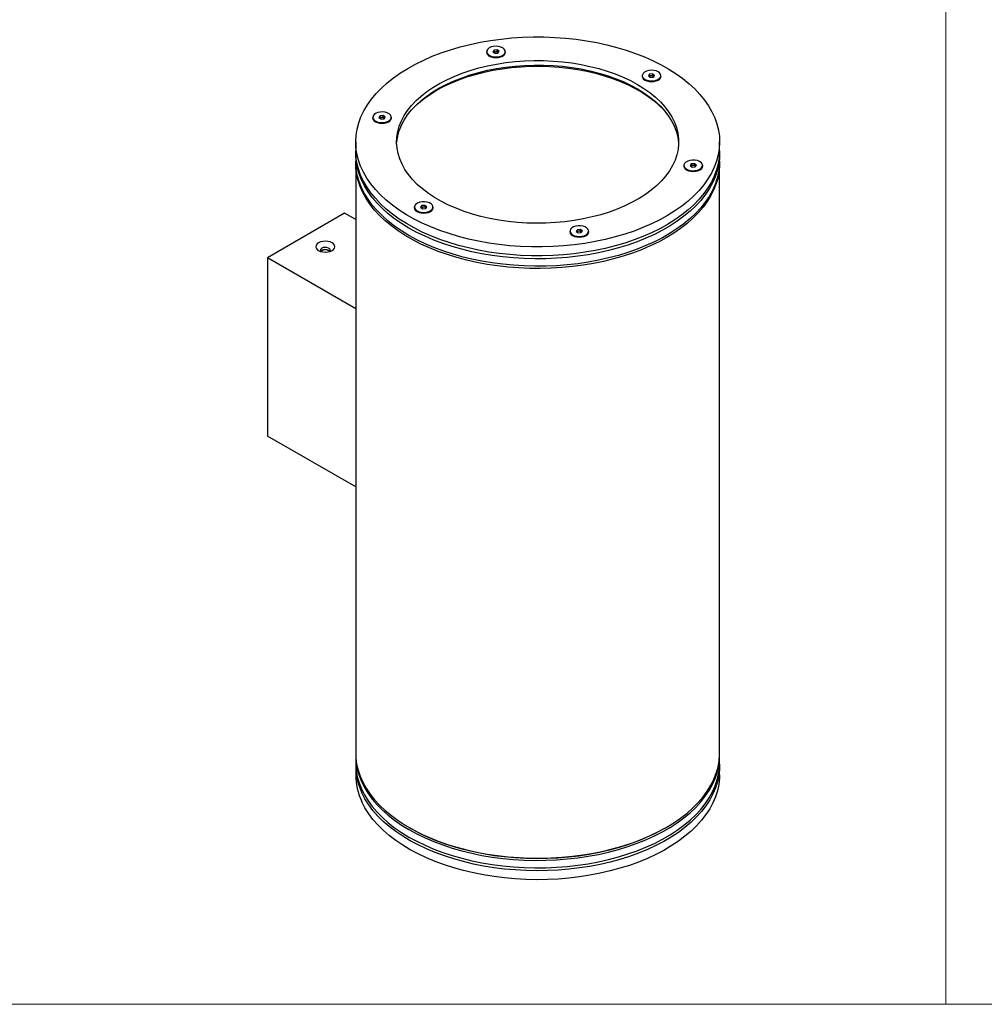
# Model space of a CAD drawing. Header units: millimetres. Extents: x -633 to 2709, y -2030 to 563.
# Tile 2 of 16: x -103 to 428, y -2030 to -1489. Entities that reach past the tile are written whole.
import ezdxf

# ---------------------------------------------------------------- set-up
doc = ezdxf.new("R2010")
doc.units = ezdxf.units.MM

msp = doc.modelspace()

# ---------------------------------------------------------------- linework, layer by layer
at = {"color": 7, "linetype": 'Continuous', "lineweight": 18}
for p, q in [((406.5, -413.54), (406.5, -2030.42)), ((406.5, -2030.42), (406.5, -413.54)), ((-632.58, -2030.42), (406.5, -2030.42)), ((406.5, -2030.42), (1473.8, -2030.42))]:
    msp.add_line(p, q, dxfattribs=at)
at = {"color": 7, "linetype": 'Continuous', "lineweight": 25}
for p, q in [((154.11, -1506.66), (154.11, -1507.07)), ((158.16, -1505.87), (157.49, -1506.79)), ((157.49, -1506.79), (158.55, -1507.59)), ((158.16, -1506.81), (157.93, -1507.12)), ((159.87, -1505.74), (158.16, -1505.87)), ((158.16, -1506.81), (158.16, -1505.87)), ((159.02, -1506.74), (158.16, -1506.81)), ((158.55, -1507.59), (160.27, -1507.46)), ((159.87, -1506.68), (159.02, -1506.74)), ((160.93, -1506.53), (159.87, -1505.74)), ((159.87, -1506.68), (159.87, -1505.74)), ((160.4, -1507.07), (159.87, -1506.68)), ((160.27, -1507.46), (160.93, -1506.53)), ((160.49, -1507.15), (160.4, -1507.07)), ((160.49, -1507.14), (160.4, -1507.07)), ((164.31, -1507.07), (164.31, -1506.66)), ((239.6, -1519.89), (239.6, -1520.29)), ((243.64, -1519.09), (242.98, -1520.02)), ((242.98, -1520.02), (244.03, -1520.81)), ((243.64, -1520.03), (243.42, -1520.35)), ((245.36, -1518.96), (243.64, -1519.09)), ((243.64, -1520.03), (243.64, -1519.09)), ((244.5, -1519.97), (243.64, -1520.03)), ((244.03, -1520.81), (245.75, -1520.68)), ((245.36, -1519.9), (244.5, -1519.97)), ((246.41, -1519.76), (245.36, -1518.96)), ((245.36, -1519.9), (245.36, -1518.96)), ((245.89, -1520.3), (245.36, -1519.9)), ((245.75, -1520.68), (246.41, -1519.76)), ((245.97, -1520.37), (245.89, -1520.3)), ((245.98, -1520.37), (245.89, -1520.3)), ((249.8, -1520.29), (249.8, -1519.89)), ((240.65, -1522.09), (241.09, -1522.38)), ((95.58, -1542), (94.92, -1542.92)), ((97.3, -1541.87), (95.58, -1542)), ((95.58, -1542.93), (95.58, -1542)), ((98.35, -1542.66), (97.3, -1541.87)), ((97.3, -1542.8), (97.3, -1541.87)), ((97.69, -1543.58), (98.35, -1542.66)), ((91.53, -1542.79), (91.53, -1543.2)), ((94.92, -1542.92), (95.97, -1543.71)), ((95.58, -1542.93), (95.35, -1543.25)), ((96.44, -1542.87), (95.58, -1542.93)), ((95.97, -1543.71), (97.69, -1543.58)), ((97.3, -1542.8), (96.44, -1542.87)), ((97.82, -1543.2), (97.3, -1542.8)), ((97.91, -1543.27), (97.82, -1543.2)), ((97.91, -1543.27), (97.82, -1543.2)), ((101.73, -1543.2), (101.73, -1542.79)), ((82.12, -1556.34), (82.12, -1561.24)), ((282.12, -1561.24), (282.12, -1556.34)), ((82.12, -1562.87), (82.12, -1566.95)), ((282.12, -1566.95), (282.12, -1562.87)), ((82.12, -1568.18), (82.12, -1892.35)), ((262.5, -1569.24), (262.5, -1569.64)), ((266.55, -1568.44), (265.88, -1569.37)), ((265.88, -1569.37), (266.94, -1570.16)), ((266.55, -1569.38), (266.32, -1569.69)), ((268.26, -1568.31), (266.55, -1568.44)), ((266.55, -1569.38), (266.55, -1568.44)), ((267.41, -1569.32), (266.55, -1569.38)), ((268.26, -1569.25), (267.41, -1569.32)), ((269.32, -1569.1), (268.26, -1568.31)), ((268.26, -1569.25), (268.26, -1568.31)), ((268.79, -1569.65), (268.26, -1569.25)), ((268.66, -1570.03), (269.32, -1569.1)), ((268.88, -1569.72), (268.79, -1569.65)), ((268.88, -1569.71), (268.79, -1569.65)), ((272.7, -1569.64), (272.7, -1569.24)), ((282.12, -1892.35), (282.12, -1568.18)), ((266.94, -1570.16), (268.66, -1570.03)), ((118.48, -1591.34), (117.82, -1592.27)), ((120.2, -1591.21), (118.48, -1591.34)), ((118.48, -1592.28), (118.48, -1591.34)), ((121.26, -1592.01), (120.2, -1591.21)), ((120.2, -1592.15), (120.2, -1591.21)), ((76.05, -1595.55), (33.62, -1620.04)), ((82.12, -1599.05), (76.05, -1595.55)), ((114.44, -1592.14), (114.44, -1592.55)), ((117.82, -1592.27), (118.88, -1593.06)), ((118.48, -1592.28), (118.26, -1592.6)), ((119.34, -1592.22), (118.48, -1592.28)), ((118.88, -1593.06), (120.59, -1592.93)), ((120.2, -1592.15), (119.34, -1592.22)), ((120.73, -1592.55), (120.2, -1592.15)), ((120.59, -1592.93), (121.26, -1592.01)), ((120.81, -1592.62), (120.73, -1592.55)), ((120.82, -1592.62), (120.73, -1592.55)), ((124.64, -1592.55), (124.64, -1592.14)), ((199.92, -1605.36), (199.92, -1605.77)), ((203.97, -1604.57), (203.31, -1605.49)), ((203.31, -1605.49), (204.36, -1606.28)), ((203.97, -1605.51), (203.74, -1605.82)), ((205.69, -1604.44), (203.97, -1604.57)), ((203.97, -1605.51), (203.97, -1604.57)), ((204.83, -1605.44), (203.97, -1605.51)), ((204.36, -1606.28), (206.08, -1606.15)), ((205.69, -1605.38), (204.83, -1605.44)), ((206.74, -1605.23), (205.69, -1604.44)), ((205.69, -1605.38), (205.69, -1604.44)), ((206.21, -1605.77), (205.69, -1605.38)), ((206.08, -1606.15), (206.74, -1605.23)), ((206.3, -1605.85), (206.21, -1605.77)), ((206.3, -1605.84), (206.21, -1605.77)), ((210.12, -1605.77), (210.12, -1605.36)), ((82.12, -1648.03), (33.62, -1620.04)), ((33.62, -1620.04), (33.62, -1718.02)), ((82.12, -1746.02), (33.62, -1718.02)), ((82.12, -1893.57), (82.12, -1897.65)), ((282.12, -1897.65), (282.12, -1893.57)), ((82.12, -1899.29), (82.12, -1904.18)), ((282.12, -1904.18), (282.12, -1899.29)), ((111.39, -1933.16), (112.46, -1933.77)), ((251.78, -1933.77), (252.84, -1933.16))]:
    msp.add_line(p, q, dxfattribs=at)
at = {"color": 7, "linetype": 'Continuous', "lineweight": 25, "flags": 128}
for points in [[(208, -1612.1), (202.23, -1612.89), (196.39, -1613.48), (190.5, -1613.86), (184.59, -1614.05), (178.66, -1614.03), (172.75, -1613.81), (166.86, -1613.39), (161.04, -1612.77), (155.28, -1611.95), (149.62, -1610.93), (144.08, -1609.73), (138.67, -1608.33), (133.41, -1606.76), (128.32, -1605), (123.42, -1603.08), (118.73, -1600.99), (114.26, -1598.74), (110.02, -1596.34), (106.04, -1593.81), (102.33, -1591.14), (98.9, -1588.35), (95.76, -1585.45), (92.93, -1582.45), (90.4, -1579.35), (88.2, -1576.17), (86.33, -1572.93), (84.8, -1569.62), (83.61, -1566.27), (82.76, -1562.88), (82.26, -1559.47), (82.12, -1556.05), (82.32, -1552.63), (82.88, -1549.23), (83.78, -1545.85), (85.03, -1542.5), (86.62, -1539.21), (88.55, -1535.97), (90.8, -1532.81), (93.38, -1529.72), (96.26, -1526.74), (99.45, -1523.85), (102.93, -1521.08), (106.69, -1518.44), (110.71, -1515.92), (114.98, -1513.55), (119.49, -1511.33), (124.22, -1509.27), (129.15, -1507.37), (134.27, -1505.65), (139.56, -1504.1), (144.99, -1502.74), (150.56, -1501.56), (156.24, -1500.58), (162, -1499.79), (167.84, -1499.2), (173.73, -1498.81), (179.65, -1498.63), (185.57, -1498.64), (191.49, -1498.86), (197.37, -1499.29), (203.2, -1499.91), (208.95, -1500.73), (214.61, -1501.74), (220.16, -1502.95), (225.57, -1504.34), (230.83, -1505.92), (235.92, -1507.68), (240.82, -1509.6), (245.51, -1511.69), (249.98, -1513.94), (254.21, -1516.33), (258.19, -1518.87), (261.9, -1521.54), (265.33, -1524.33), (268.47, -1527.23), (271.31, -1530.23), (273.83, -1533.33), (276.03, -1536.5), (277.9, -1539.75), (279.43, -1543.06), (280.63, -1546.41), (281.47, -1549.79), (281.97, -1553.2), (282.12, -1556.62), (281.91, -1560.04), (281.36, -1563.45), (280.45, -1566.83), (279.2, -1570.18), (277.61, -1573.47), (275.69, -1576.71), (273.43, -1579.87), (270.86, -1582.95), (267.97, -1585.94), (264.78, -1588.82), (261.3, -1591.59), (257.54, -1594.24), (253.52, -1596.75), (249.25, -1599.12), (244.74, -1601.35), (240.01, -1603.41), (235.08, -1605.31), (229.96, -1607.03), (224.68, -1608.58), (219.24, -1609.94), (213.68, -1611.12), (208, -1612.1)], [(159.88, -1509.58), (161.22, -1509.37), (162.41, -1508.96), (163.36, -1508.37), (164.01, -1507.66), (164.3, -1506.88), (164.21, -1506.08), (163.75, -1505.32), (162.96, -1504.67), (161.89, -1504.16), (160.62, -1503.83), (159.24, -1503.72), (157.86, -1503.82), (156.59, -1504.14), (155.5, -1504.64), (154.7, -1505.29), (154.22, -1506.05), (154.12, -1506.85), (154.4, -1507.63), (155.03, -1508.35), (155.97, -1508.94), (157.15, -1509.36), (158.49, -1509.58), (159.88, -1509.58)], [(154.15, -1506.3), (154.01, -1506.99), (154.19, -1507.77), (154.71, -1508.49), (155.53, -1509.11), (156.61, -1509.59), (157.87, -1509.89), (159.21, -1509.99), (160.56, -1509.89), (161.81, -1509.59), (162.89, -1509.11), (163.71, -1508.49), (164.23, -1507.77), (164.41, -1506.99), (164.27, -1506.3)], [(202.18, -1599.55), (197.08, -1600.24), (191.91, -1600.72), (186.7, -1601), (181.46, -1601.08), (176.23, -1600.95), (171.03, -1600.62), (165.88, -1600.08), (160.8, -1599.35), (155.82, -1598.42), (150.95, -1597.3), (146.23, -1595.99), (141.68, -1594.51), (137.31, -1592.84), (133.14, -1591.01), (129.2, -1589.02), (125.5, -1586.89), (122.05, -1584.61), (118.88, -1582.21), (116, -1579.68), (113.42, -1577.05), (111.16, -1574.33), (109.22, -1571.52), (107.61, -1568.65), (106.34, -1565.71), (105.41, -1562.74), (104.84, -1559.74), (104.62, -1556.72), (104.75, -1553.7), (105.24, -1550.69), (106.07, -1547.7), (107.26, -1544.76), (108.78, -1541.87), (110.64, -1539.04), (112.83, -1536.3), (115.33, -1533.64), (118.14, -1531.09), (121.23, -1528.66), (124.61, -1526.35), (128.25, -1524.17), (132.13, -1522.15), (136.25, -1520.28), (140.57, -1518.57), (145.08, -1517.04), (149.76, -1515.68), (154.59, -1514.52), (159.54, -1513.54), (164.6, -1512.76), (169.73, -1512.17), (174.93, -1511.79), (180.15, -1511.61), (185.39, -1511.64), (190.61, -1511.87), (195.79, -1512.3), (200.91, -1512.93), (205.94, -1513.77), (210.87, -1514.79), (215.66, -1516.01), (220.3, -1517.41), (224.76, -1518.98), (229.04, -1520.73), (233.09, -1522.64), (236.92, -1524.7), (240.49, -1526.91), (243.8, -1529.25), (246.83, -1531.72), (249.56, -1534.3), (251.98, -1536.98), (254.09, -1539.74), (255.86, -1542.59), (257.3, -1545.49), (258.4, -1548.45), (259.15, -1551.44), (259.55, -1554.45), (259.59, -1557.47), (259.28, -1560.49), (258.62, -1563.49), (257.61, -1566.45), (256.26, -1569.37), (254.56, -1572.23), (252.54, -1575.02), (250.19, -1577.72), (247.54, -1580.32), (244.58, -1582.82), (241.35, -1585.19), (237.84, -1587.44), (234.07, -1589.54), (230.07, -1591.49), (225.85, -1593.27), (221.43, -1594.89), (216.83, -1596.34), (212.08, -1597.6), (207.18, -1598.67), (202.18, -1599.55)], [(104.64, -1557.61), (104.75, -1556.14), (105.24, -1553.14), (106.07, -1550.15), (107.26, -1547.21), (108.78, -1544.32), (110.64, -1541.49), (112.83, -1538.75), (115.33, -1536.09), (118.14, -1533.54), (121.23, -1531.1), (124.61, -1528.8), (128.25, -1526.62), (132.13, -1524.6), (136.25, -1522.73), (140.57, -1521.02), (145.08, -1519.49), (149.76, -1518.13), (154.59, -1516.97), (159.54, -1515.99), (164.6, -1515.21), (169.73, -1514.62), (174.93, -1514.24), (180.15, -1514.06), (185.39, -1514.09), (190.61, -1514.32), (195.79, -1514.75), (200.91, -1515.38), (205.94, -1516.21), (210.87, -1517.24), (215.66, -1518.46), (220.3, -1519.85), (224.76, -1521.43), (229.04, -1523.18), (233.09, -1525.09), (236.92, -1527.15), (240.49, -1529.36), (243.8, -1531.7), (246.83, -1534.17), (249.56, -1536.75), (251.98, -1539.42), (254.09, -1542.19), (255.86, -1545.03), (257.3, -1547.94), (258.4, -1550.9), (259.15, -1553.89), (259.55, -1556.9), (259.59, -1557.61)], [(113.33, -1538.18), (113.92, -1537.57), (116.67, -1534.99), (119.71, -1532.53), (123.03, -1530.18), (126.61, -1527.97), (130.44, -1525.9), (134.5, -1523.98), (138.78, -1522.23), (143.25, -1520.64), (147.89, -1519.23), (152.68, -1518), (157.61, -1516.96), (162.65, -1516.11), (167.77, -1515.46), (172.96, -1515.01), (178.18, -1514.75), (183.43, -1514.7), (188.67, -1514.85), (193.88, -1515.21), (199.04, -1515.76), (204.12, -1516.51), (209.1, -1517.46), (213.97, -1518.59), (218.69, -1519.91), (223.24, -1521.41), (227.62, -1523.09), (231.79, -1524.92), (235.74, -1526.92), (239.45, -1529.06), (242.9, -1531.34), (246.08, -1533.75), (248.98, -1536.27), (250.9, -1538.18)], [(239.63, -1519.52), (239.5, -1520.21), (239.67, -1520.99), (240.19, -1521.71), (241.02, -1522.34), (242.1, -1522.81), (243.35, -1523.11), (244.7, -1523.21), (246.04, -1523.11), (247.3, -1522.81), (248.37, -1522.34), (249.2, -1521.71), (249.72, -1520.99), (249.9, -1520.21), (249.76, -1519.52)], [(240.65, -1521.68), (241.64, -1522.24), (242.85, -1522.63), (244.2, -1522.82), (245.59, -1522.78), (246.91, -1522.54), (248.07, -1522.09), (248.98, -1521.49), (249.57, -1520.76), (249.79, -1519.97), (249.64, -1519.17), (249.13, -1518.43), (248.28, -1517.79), (247.17, -1517.31), (245.88, -1517.02), (244.49, -1516.94), (243.13, -1517.08), (241.87, -1517.43), (240.83, -1517.96), (240.08, -1518.64), (239.67, -1519.4), (239.63, -1520.2), (239.96, -1520.98), (240.65, -1521.68)], [(91.57, -1542.43), (91.43, -1543.12), (91.61, -1543.89), (92.13, -1544.62), (92.96, -1545.24), (94.03, -1545.72), (95.29, -1546.02), (96.63, -1546.12), (97.98, -1546.02), (99.23, -1545.72), (100.31, -1545.24), (101.14, -1544.62), (101.66, -1543.89), (101.83, -1543.12), (101.69, -1542.43)], [(101.34, -1543.92), (101.7, -1543.14), (101.67, -1542.34), (101.28, -1541.57), (100.53, -1540.89), (99.5, -1540.35), (98.26, -1540), (96.89, -1539.85), (95.51, -1539.92), (94.21, -1540.2), (93.09, -1540.67), (92.23, -1541.3), (91.7, -1542.04), (91.53, -1542.84), (91.75, -1543.63), (92.32, -1544.36), (93.22, -1544.97), (94.36, -1545.43), (95.68, -1545.68), (97.07, -1545.72), (98.42, -1545.55), (99.64, -1545.16), (100.64, -1544.61), (101.34, -1543.92)], [(100.24, -1545.28), (100.64, -1545.02), (101.34, -1544.32)], [(101.34, -1544.32), (101.7, -1543.55), (101.73, -1543.2)], [(208, -1617), (202.23, -1617.79), (196.39, -1618.38), (190.5, -1618.76), (184.59, -1618.95), (178.66, -1618.93), (172.75, -1618.71), (166.86, -1618.29), (161.04, -1617.67), (155.28, -1616.85), (149.62, -1615.83), (144.08, -1614.63), (138.67, -1613.23), (133.41, -1611.65), (128.32, -1609.9), (123.42, -1607.97), (118.73, -1605.89), (114.26, -1603.64), (110.02, -1601.24), (106.04, -1598.71), (102.33, -1596.04), (98.9, -1593.25), (95.76, -1590.35), (92.93, -1587.34), (90.4, -1584.25), (88.2, -1581.07), (86.33, -1577.82), (84.8, -1574.52), (83.61, -1571.17), (82.76, -1567.78), (82.26, -1564.37), (82.12, -1561.24)], [(282.11, -1562.05), (282.02, -1565.44), (281.58, -1568.85), (280.79, -1572.24), (279.66, -1575.6), (278.18, -1578.91), (276.36, -1582.17), (274.22, -1585.36), (271.75, -1588.47), (268.97, -1591.49), (265.88, -1594.41), (262.49, -1597.22), (258.83, -1599.91), (254.89, -1602.46), (250.7, -1604.88), (246.27, -1607.15), (241.61, -1609.27), (236.75, -1611.22), (231.69, -1613.01), (226.46, -1614.61), (221.07, -1616.04), (215.54, -1617.28), (209.9, -1618.33), (204.16, -1619.18), (198.35, -1619.83), (192.47, -1620.29), (186.56, -1620.54), (180.64, -1620.59), (174.71, -1620.44), (168.82, -1620.09), (162.97, -1619.53), (157.19, -1618.78), (151.5, -1617.83), (145.91, -1616.68), (140.45, -1615.35), (135.14, -1613.83), (129.99, -1612.14), (125.03, -1610.27), (120.27, -1608.23), (115.72, -1606.04), (111.41, -1603.69), (107.34, -1601.2), (103.54, -1598.58), (100.01, -1595.83), (96.78, -1592.96), (93.84, -1589.99), (91.21, -1586.92), (88.9, -1583.77), (86.92, -1580.55), (85.27, -1577.26), (83.97, -1573.92), (83.01, -1570.55), (82.39, -1567.14), (82.13, -1563.73), (82.13, -1562.05)], [(282.12, -1561.24), (282.12, -1561.52), (281.91, -1564.94), (281.36, -1568.35), (280.45, -1571.73), (279.2, -1575.07), (277.61, -1578.37), (275.69, -1581.61), (273.43, -1584.77), (270.86, -1587.85), (267.97, -1590.84), (264.78, -1593.72), (261.3, -1596.49), (257.54, -1599.14), (253.52, -1601.65), (249.25, -1604.02), (244.74, -1606.24), (240.01, -1608.31), (235.08, -1610.2), (229.96, -1611.93), (224.68, -1613.48), (219.24, -1614.84), (213.68, -1616.02), (208, -1617)], [(282.12, -1566.95), (282.02, -1569.52), (281.58, -1572.93), (280.79, -1576.32), (279.66, -1579.68), (278.18, -1582.99), (276.36, -1586.25), (274.22, -1589.44), (271.75, -1592.55), (268.97, -1595.57), (265.88, -1598.49), (262.49, -1601.3), (258.83, -1603.99), (254.89, -1606.55), (250.7, -1608.97), (246.27, -1611.24), (241.61, -1613.35), (236.75, -1615.31), (231.69, -1617.09), (226.46, -1618.7), (221.07, -1620.12), (215.54, -1621.36), (209.9, -1622.41), (204.16, -1623.26), (198.35, -1623.92), (192.47, -1624.37), (186.56, -1624.63), (180.64, -1624.68), (174.71, -1624.52), (168.82, -1624.17), (162.97, -1623.61), (157.19, -1622.86), (151.5, -1621.91), (145.91, -1620.77), (140.45, -1619.43), (135.14, -1617.92), (129.99, -1616.22), (125.03, -1614.35), (120.27, -1612.32), (115.72, -1610.12), (111.41, -1607.77), (107.34, -1605.28), (103.54, -1602.66), (100.01, -1599.91), (96.78, -1597.04), (93.84, -1594.07), (91.21, -1591.01), (88.9, -1587.85), (86.92, -1584.63), (85.27, -1581.34), (83.97, -1578.01), (83.01, -1574.63), (82.39, -1571.23), (82.13, -1567.81), (82.12, -1566.95)], [(252.83, -1609), (248.51, -1611.35), (243.97, -1613.54), (239.2, -1615.58), (234.24, -1617.44), (229.09, -1619.14), (223.78, -1620.66), (218.32, -1621.99), (212.74, -1623.13), (207.04, -1624.09), (201.26, -1624.84), (195.41, -1625.39), (189.52, -1625.75), (183.6, -1625.9), (177.67, -1625.85), (171.76, -1625.6), (165.89, -1625.14), (160.07, -1624.49), (154.33, -1623.63), (148.69, -1622.59), (143.17, -1621.35), (137.78, -1619.92), (132.55, -1618.31), (127.49, -1616.53), (122.62, -1614.58), (117.96, -1612.46), (113.53, -1610.19), (109.34, -1607.77), (105.41, -1605.21), (101.74, -1602.52), (98.36, -1599.72), (95.27, -1596.8), (92.48, -1593.78), (90.02, -1590.66), (87.87, -1587.48), (86.05, -1584.22), (84.58, -1580.91), (83.44, -1577.55), (82.65, -1574.16), (82.22, -1570.74), (82.12, -1567.57)], [(282.11, -1567.57), (282.11, -1569.03), (281.84, -1572.45), (281.23, -1575.85), (280.27, -1579.23), (278.96, -1582.57), (277.31, -1585.85), (275.33, -1589.08), (273.02, -1592.23), (270.4, -1595.3), (267.46, -1598.27), (264.22, -1601.13), (260.69, -1603.88), (256.89, -1606.51), (252.83, -1609)], [(262.54, -1568.87), (262.4, -1569.56), (262.58, -1570.34), (263.1, -1571.06), (263.92, -1571.68), (265, -1572.16), (266.26, -1572.46), (267.6, -1572.56), (268.95, -1572.46), (270.2, -1572.16), (271.28, -1571.68), (272.1, -1571.06), (272.62, -1570.34), (272.8, -1569.56), (272.66, -1568.87)], [(262.89, -1568.11), (262.54, -1568.88), (262.56, -1569.69), (262.96, -1570.45), (263.7, -1571.13), (264.73, -1571.67), (265.98, -1572.03), (267.34, -1572.18), (268.72, -1572.11), (270.02, -1571.83), (271.15, -1571.35), (272, -1570.72), (272.54, -1569.98), (272.7, -1569.18), (272.49, -1568.39), (271.91, -1567.66), (271.02, -1567.05), (269.87, -1566.6), (268.55, -1566.34), (267.17, -1566.3), (265.81, -1566.48), (264.59, -1566.86), (263.59, -1567.42), (262.89, -1568.11)], [(123.58, -1590.35), (122.6, -1589.78), (121.38, -1589.39), (120.03, -1589.21), (118.64, -1589.24), (117.32, -1589.49), (116.16, -1589.93), (115.26, -1590.54), (114.67, -1591.26), (114.44, -1592.05), (114.59, -1592.85), (115.11, -1593.6), (115.95, -1594.23), (117.06, -1594.71), (118.36, -1595), (119.74, -1595.08), (121.11, -1594.94), (122.36, -1594.59), (123.4, -1594.06), (124.16, -1593.39), (124.57, -1592.62), (124.61, -1591.82), (124.27, -1591.04), (123.58, -1590.35)], [(114.48, -1591.78), (114.34, -1592.46), (114.52, -1593.24), (115.03, -1593.97), (115.86, -1594.59), (116.94, -1595.06), (118.19, -1595.36), (119.54, -1595.47), (120.88, -1595.36), (122.14, -1595.06), (123.22, -1594.59), (124.04, -1593.97), (124.56, -1593.24), (124.74, -1592.46), (124.6, -1591.78)], [(199.96, -1605), (199.82, -1605.69), (200, -1606.46), (200.52, -1607.19), (201.35, -1607.81), (202.42, -1608.29), (203.68, -1608.59), (205.02, -1608.69), (206.37, -1608.59), (207.62, -1608.29), (208.7, -1607.81), (209.53, -1607.19), (210.05, -1606.46), (210.22, -1605.69), (210.08, -1605)], [(204.36, -1602.44), (203.02, -1602.65), (201.83, -1603.07), (200.87, -1603.65), (200.23, -1604.36), (199.94, -1605.14), (200.02, -1605.94), (200.48, -1606.7), (201.28, -1607.36), (202.35, -1607.87), (203.62, -1608.19), (204.99, -1608.31), (206.37, -1608.2), (207.65, -1607.89), (208.73, -1607.38), (209.54, -1606.73), (210.01, -1605.98), (210.11, -1605.18), (209.84, -1604.39), (209.21, -1603.68), (208.26, -1603.09), (207.08, -1602.67), (205.75, -1602.45), (204.36, -1602.44)], [(61.77, -1611.79), (60.94, -1612.41), (60.42, -1613.14), (60.24, -1613.92), (60.42, -1614.69), (60.94, -1615.42), (61.77, -1616.04), (62.84, -1616.52), (64.1, -1616.82), (65.44, -1616.92), (66.79, -1616.82), (68.04, -1616.52), (69.12, -1616.04), (69.95, -1615.42), (70.47, -1614.69), (70.64, -1613.92), (70.47, -1613.14), (69.95, -1612.41), (69.12, -1611.79), (68.04, -1611.32), (66.79, -1611.02), (65.44, -1610.91), (64.1, -1611.02), (62.84, -1611.32), (61.77, -1611.79)], [(63.5, -1614.79), (62.93, -1615.27), (62.7, -1615.84), (62.84, -1616.42), (62.92, -1616.55)], [(67.97, -1616.55), (68.12, -1616.28), (68.17, -1615.7), (67.85, -1615.14), (67.2, -1614.69), (66.32, -1614.41), (65.32, -1614.33), (64.33, -1614.46), (63.5, -1614.79)], [(67.39, -1616.06), (67.96, -1616.54), (67.97, -1616.55)], [(82.12, -1892.35), (82.22, -1894.91), (82.65, -1898.32), (83.44, -1901.71), (84.58, -1905.07), (86.05, -1908.39), (87.87, -1911.64), (90.02, -1914.83), (92.48, -1917.94), (95.27, -1920.96), (98.36, -1923.88), (101.74, -1926.69), (105.41, -1929.38), (109.34, -1931.94), (113.53, -1934.36), (117.96, -1936.63), (122.62, -1938.75), (127.49, -1940.7), (132.55, -1942.48), (137.78, -1944.09), (143.17, -1945.51), (148.69, -1946.75), (154.33, -1947.8), (160.07, -1948.65), (165.89, -1949.31), (171.76, -1949.76), (177.67, -1950.02), (183.6, -1950.07), (189.52, -1949.92), (195.41, -1949.56), (201.26, -1949.01), (207.04, -1948.25), (212.74, -1947.3), (218.32, -1946.16), (223.78, -1944.82), (229.09, -1943.31), (234.24, -1941.61), (239.2, -1939.74), (243.97, -1937.71), (248.51, -1935.51), (252.83, -1933.17), (256.89, -1930.68), (260.69, -1928.05), (264.22, -1925.3), (267.46, -1922.44), (270.4, -1919.46), (273.02, -1916.4), (275.33, -1913.25), (277.31, -1910.02), (278.96, -1906.73), (280.27, -1903.4), (281.23, -1900.02), (281.84, -1896.62), (282.11, -1893.2), (282.12, -1892.35)], [(82.12, -1892.96), (82.13, -1894.43), (82.39, -1897.84), (83.01, -1901.25), (83.97, -1904.62), (85.27, -1907.96), (86.92, -1911.25), (88.9, -1914.47), (91.21, -1917.62), (93.84, -1920.69), (96.78, -1923.66), (100.01, -1926.53), (103.54, -1929.28), (107.34, -1931.9), (111.41, -1934.39)], [(111.41, -1934.39), (115.72, -1936.74), (120.27, -1938.93), (125.03, -1940.97), (129.99, -1942.84), (135.14, -1944.53), (140.45, -1946.05), (145.91, -1947.38), (151.5, -1948.53), (157.19, -1949.48), (162.97, -1950.23), (168.82, -1950.79), (174.71, -1951.14), (180.64, -1951.29), (186.56, -1951.24), (192.47, -1950.99), (198.35, -1950.53), (204.16, -1949.88), (209.9, -1949.03), (215.54, -1947.98), (221.07, -1946.74), (226.46, -1945.31), (231.69, -1943.71), (236.75, -1941.92), (241.61, -1939.97), (246.27, -1937.85), (250.7, -1935.58), (254.89, -1933.16), (258.83, -1930.6), (262.49, -1927.92), (265.88, -1925.11), (268.97, -1922.19), (271.75, -1919.17), (274.22, -1916.06), (276.36, -1912.87), (278.18, -1909.61), (279.66, -1906.3), (280.79, -1902.94), (281.58, -1899.55), (282.02, -1896.14), (282.11, -1892.96)], [(82.12, -1897.65), (82.13, -1898.51), (82.39, -1901.93), (83.01, -1905.33), (83.97, -1908.71), (85.27, -1912.04), (86.92, -1915.33), (88.9, -1918.55), (91.21, -1921.7), (93.84, -1924.77), (96.78, -1927.74), (100.01, -1930.61), (103.54, -1933.36), (107.34, -1935.98), (111.41, -1938.47)], [(282.11, -1898.47), (282.06, -1901.28), (281.68, -1904.7), (280.95, -1908.09), (279.87, -1911.46), (278.45, -1914.78), (276.69, -1918.04), (274.6, -1921.25), (272.18, -1924.37), (269.45, -1927.41), (266.41, -1930.34), (263.08, -1933.17), (259.46, -1935.88), (255.57, -1938.46), (251.42, -1940.9), (247.02, -1943.2), (242.4, -1945.34), (237.57, -1947.33), (232.54, -1949.14), (227.34, -1950.77), (221.98, -1952.23), (216.47, -1953.5), (210.85, -1954.58), (205.13, -1955.47), (199.32, -1956.15), (193.45, -1956.64), (187.55, -1956.93), (181.62, -1957.01), (175.7, -1956.9), (169.8, -1956.57), (163.94, -1956.05), (158.15, -1955.33), (152.44, -1954.41), (146.83, -1953.3), (141.35, -1952), (136.02, -1950.51), (130.84, -1948.85), (125.84, -1947.01), (121.05, -1945), (116.46, -1942.83), (112.11, -1940.51), (108, -1938.04), (104.15, -1935.44), (100.58, -1932.71), (97.29, -1929.86), (94.31, -1926.91), (91.63, -1923.86), (89.26, -1920.72), (87.23, -1917.5), (85.52, -1914.23)], [(111.41, -1938.47), (115.72, -1940.82), (120.27, -1943.01), (125.03, -1945.05), (129.99, -1946.92), (135.14, -1948.62), (140.45, -1950.13), (145.91, -1951.46), (151.5, -1952.61), (157.19, -1953.56), (162.97, -1954.31), (168.82, -1954.87), (174.71, -1955.22), (180.64, -1955.38), (186.56, -1955.32), (192.47, -1955.07), (198.35, -1954.62), (204.16, -1953.96), (209.9, -1953.11), (215.54, -1952.06), (221.07, -1950.82), (226.46, -1949.4), (231.69, -1947.79), (236.75, -1946.01), (241.61, -1944.05), (246.27, -1941.94), (250.7, -1939.66), (254.89, -1937.25), (258.83, -1934.69), (262.49, -1932), (265.88, -1929.19), (268.97, -1926.27), (271.75, -1923.25), (274.22, -1920.14), (276.36, -1916.95), (278.18, -1913.69), (279.66, -1910.38), (280.79, -1907.02), (281.58, -1903.63), (282.02, -1900.22), (282.12, -1897.65)], [(282.12, -1904.18), (282.06, -1906.18), (281.68, -1909.6), (280.95, -1912.99), (279.87, -1916.35), (278.45, -1919.68), (276.69, -1922.94), (274.6, -1926.15), (272.18, -1929.27), (269.45, -1932.31), (266.41, -1935.24), (263.08, -1938.07), (259.46, -1940.78), (255.57, -1943.36), (251.42, -1945.8), (247.02, -1948.1), (242.4, -1950.24), (237.57, -1952.22), (232.54, -1954.04), (227.34, -1955.67), (221.98, -1957.13), (216.47, -1958.4), (210.85, -1959.48), (205.13, -1960.36), (199.32, -1961.05), (193.45, -1961.54), (187.55, -1961.83), (181.62, -1961.91), (175.7, -1961.79), (169.8, -1961.47), (163.94, -1960.95), (158.15, -1960.23), (152.44, -1959.31), (146.83, -1958.2), (141.35, -1956.9), (136.02, -1955.41), (130.84, -1953.75), (125.84, -1951.91), (121.05, -1949.9), (116.46, -1947.73), (112.11, -1945.41), (108, -1942.94), (104.15, -1940.34), (100.58, -1937.61), (97.29, -1934.76), (94.31, -1931.81), (91.63, -1928.75), (89.26, -1925.62), (87.23, -1922.4), (85.52, -1919.13)], [(251.78, -1933.77), (250.72, -1934.38), (246.37, -1936.67), (241.79, -1938.81), (236.99, -1940.79), (232, -1942.6), (226.84, -1944.24), (221.51, -1945.69), (216.04, -1946.95), (210.45, -1948.03), (204.75, -1948.91), (198.98, -1949.59), (193.15, -1950.08), (187.27, -1950.35), (181.38, -1950.43), (175.49, -1950.3), (169.63, -1949.97), (163.8, -1949.44), (158.05, -1948.71), (152.38, -1947.78), (146.82, -1946.66), (141.38, -1945.34), (136.09, -1943.84), (130.97, -1942.16), (126.02, -1940.31), (121.28, -1938.29), (116.76, -1936.11), (112.47, -1933.78)]]:
    msp.add_lwpolyline(points, dxfattribs=at)
at = {"color": 7, "linetype": 'Continuous', "lineweight": 25}
for centre, radius, start, end in [((156.62, -1506.85), 2.52, 185.0407, 246.267), ((159.06, -1508.51), 1.77, 91.3788, 128.9112), ((159.25, -1508.85), 2.12, 56.8866, 96.2172), ((161.79, -1506.84), 2.53, 293.899, 354.7933), ((241.83, -1520.19), 2.24, 182.7635, 238.1489), ((244.54, -1521.73), 1.77, 91.3788, 128.9112), ((244.73, -1522.07), 2.12, 56.8866, 96.2172), ((247.32, -1520.1), 2.48, 293.2384, 355.4539), ((93.99, -1543.01), 2.47, 184.3825, 246.9252), ((96.48, -1544.64), 1.77, 91.3788, 128.9112), ((96.67, -1544.97), 2.12, 56.8866, 96.2172), ((265.1, -1569.35), 2.62, 186.3772, 244.9305), ((267.45, -1571.08), 1.77, 91.3788, 128.9112), ((267.63, -1571.42), 2.12, 56.8866, 96.2172), ((270.15, -1569.39), 2.56, 294.3325, 354.3599), ((116.97, -1592.3), 2.55, 185.4677, 245.8399), ((119.38, -1593.99), 1.77, 91.3788, 128.9112), ((119.57, -1594.32), 2.12, 56.8866, 96.2172), ((122.02, -1592.25), 2.63, 295.2373, 353.4551), ((202.58, -1605.44), 2.68, 187.048, 244.2597), ((204.87, -1607.21), 1.77, 91.3788, 128.9112), ((205.06, -1607.55), 2.12, 56.8866, 96.2172), ((207.45, -1605.43), 2.69, 295.9077, 352.7846), ((65.47, -1619.18), 3.67, 58.4622, 134.0522), ((65.44, -1620.29), 4.56, 57.9953, 122.0047), ((117.21, -1899.15), 35.09, 178.8871, 205.4465), ((117.29, -1904.02), 35.17, 180.2639, 205.4297)]:
    msp.add_arc(centre, radius, start, end, dxfattribs=at)

doc.saveas('drawing.dxf')
